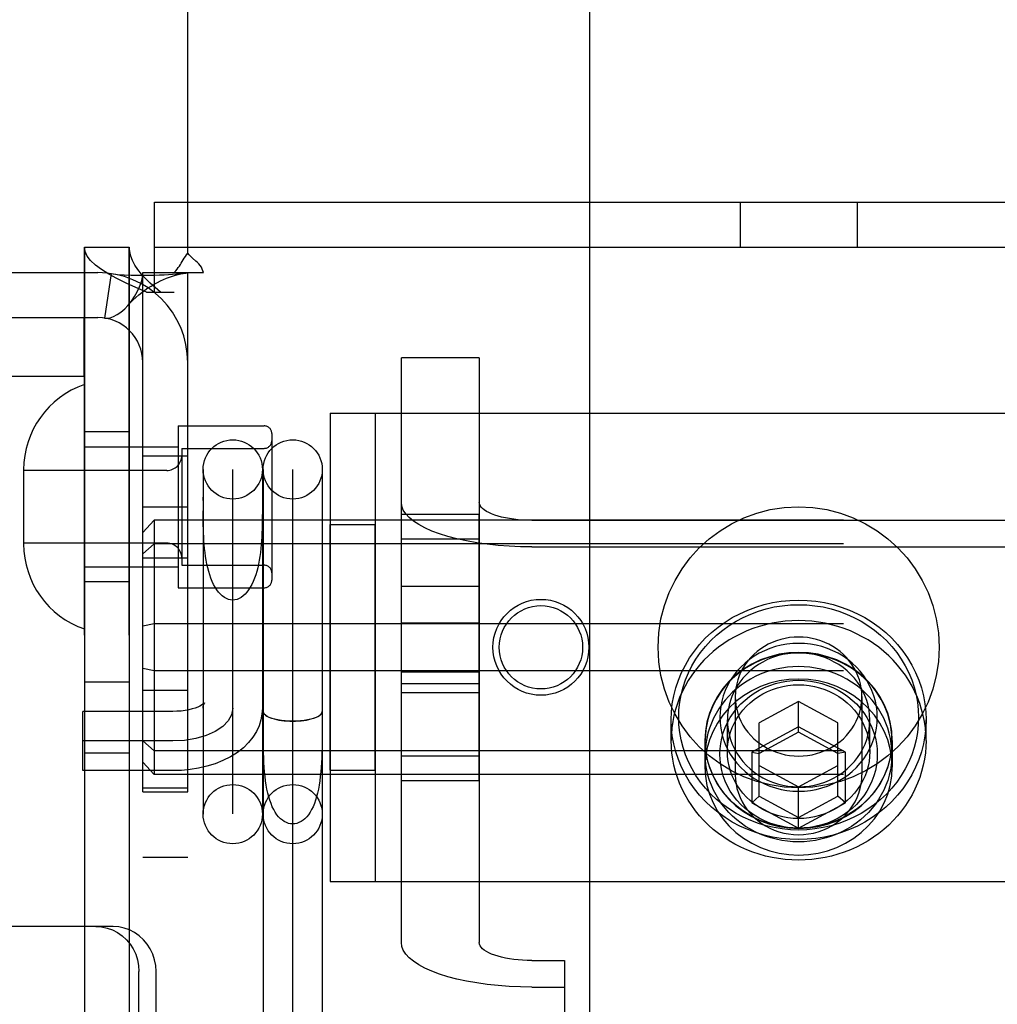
# Model space of a CAD drawing. Header units: inches. Extents: x 0 to 232, y 0 to 150.
# Tile 15 of 31: x 71.5 to 72.8, y 83.65 to 84.97. Entities that reach past the tile are written whole.
import ezdxf

# ---------------------------------------------------------------- set-up
doc = ezdxf.new("R2010")
doc.units = ezdxf.units.IN
doc.header["$LTSCALE"] = 12.750417
doc.header["$MEASUREMENT"] = 0
doc.linetypes.add('HIDDEN', pattern=[0.2, 0.1, -0.1])
doc.layers.get('0').update_dxf_attribs({"linetype": 'CONTINUOUS'})
for name, color, linetype in [('02___PRT_ALL_AXES', 7, 'CONTINUOUS'), ('03___PRT_ALL_CURVES', 7, 'CONTINUOUS'), ('DEFAULT_2', 8, 'HIDDEN'), ('DIMENSIONS', 7, 'CONTINUOUS')]:
    doc.layers.add(name, color=color, linetype=linetype)
doc.styles.get("Standard").update_dxf_attribs({"font": 'arial.ttf'})
doc.dimstyles.new('DIMSTYLE_1', dxfattribs={"dimtxt": 1.022761, "dimasz": 1.363681, "dimexe": 0.09, "dimexo": 0.07, "dimgap": 0.0375, "dimtad": 0, "dimtih": 1, "dimtoh": 1, "dimzin": 4, "dimdsep": 46, "dimtxsty": 'Standard', "dimblk": '_FILLED', "dimblk1": '_FILLED', "dimblk2": '_FILLED', "dimcen": 0.09, "dimazin": 1, "dimtfac": 1, "dimtdec": 3, "dimtofl": 0, "dimtmove": 0, "dimatfit": 3, "dimldrblk": '_FILLED', "dimfxl": 0, "dimtolj": 1, "dimtzin": 4, "dimarcsym": 0})

# ---------------------------------------------------------------- blocks, each defined once
blk = doc.blocks.new('_FILLED')
at = {"color": 0, "linetype": 'ByBlock'}
blk.add_solid([(0, 0), (-1, 0.2), (-1, -0.2)], dxfattribs=at)
blk = doc.blocks.new('*D17')
at = {"layer": 'DIMENSIONS', "color": 2, "linetype": 'Continuous'}
for p, q in [((67.3221, 88.4813), (65.202, 88.4813)), ((70.9471, 88.4813), (73.6745, 88.4813))]:
    blk.add_line(p, q, dxfattribs=at)
at = {"layer": 'DIMENSIONS', "color": 2, "linetype": 'Continuous', "xscale": 1.3636809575, "yscale": 1.3636809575, "zscale": 1.3636809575}
blk.add_blockref('_FILLED', (67.3221, 88.4813), dxfattribs=at)
at = {"layer": 'DIMENSIONS', "color": 2, "linetype": 'Continuous', "xscale": 1.3636809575, "yscale": 1.3636809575, "zscale": 1.3636809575, "rotation": 180}
blk.add_blockref('_FILLED', (70.9471, 88.4813), dxfattribs=at)
at = {"layer": 'DIMENSIONS', "color": 2, "linetype": 'Continuous', "insert": (64.6907, 88.9927), "char_height": 1.02276, "width": 2.779324, "attachment_point": 3, "line_spacing_factor": 0.9}
blk.add_mtext('3.63', dxfattribs=at)

msp = doc.modelspace()

# ---------------------------------------------------------------- linework, layer by layer
at = {"color": 3, "linetype": 'Continuous'}
msp.add_line((72.2596, 90.8393), (72.2596, 75.6726), dxfattribs=at)
at = {"layer": '02___PRT_ALL_AXES', "color": 8, "linetype": 'HIDDEN'}
for p, q in [((71.5856, 81.597), (71.5856, 84.665)), ((71.6456, 81.597), (71.6456, 84.665)), ((71.7106, 84.4265), (71.7106, 84.2105)), ((71.7106, 84.4265), (71.8256, 84.4265)), ((71.6456, 84.4185), (71.5856, 84.4185)), ((71.6636, 83.938), (71.6636, 84.3865)), ((71.6636, 84.3865), (71.7236, 84.3865)), ((71.7236, 83.938), (71.7236, 84.3865)), ((71.6636, 84.3185), (71.7236, 84.3185)), ((72.0086, 83.9533), (72.0086, 84.3086)), ((72.0086, 84.3086), (72.1126, 84.3086)), ((72.1126, 83.9533), (72.1126, 84.3086)), ((71.9136, 83.967), (71.9136, 84.295)), ((71.9136, 84.295), (71.9736, 84.295)), ((71.9736, 83.967), (71.9736, 84.295)), ((72.0086, 84.2758), (72.1126, 84.2758)), ((71.6636, 84.2505), (71.7236, 84.2505)), ((71.6456, 84.2185), (71.5856, 84.2185)), ((71.7106, 84.2105), (71.8256, 84.2105)), ((72.1126, 84.2123), (72.0086, 84.2123)), ((72.0086, 84.1638), (72.1126, 84.1638)), ((72.0086, 84.0981), (72.1126, 84.0981)), ((71.5856, 84.085), (71.6456, 84.085)), ((71.6636, 84.074), (71.7236, 84.074)), ((72.1126, 84.0823), (72.0086, 84.0823)), ((72.3686, 84.0068), (72.3686, 84.0342)), ((72.7086, 84.0068), (72.7086, 84.0342)), ((72.4136, 84.0068), (72.4136, 83.9712)), ((72.4141, 83.9883), (72.4141, 84.0068)), ((72.6631, 83.9883), (72.6631, 84.0068)), ((72.6636, 84.0068), (72.6636, 83.9712)), ((71.5856, 83.99), (71.6456, 83.99)), ((72.0086, 83.9861), (72.1126, 83.9861)), ((71.9136, 83.967), (71.9736, 83.967)), ((72.0086, 83.9533), (72.1126, 83.9533)), ((71.6636, 83.9435), (71.7236, 83.9435)), ((71.6636, 83.938), (71.7236, 83.938)), ((71.6636, 83.851), (71.7236, 83.851))]:
    msp.add_line(p, q, dxfattribs=at)
for points in [[(72.7086, 84.0068), (72.7084, 84.0152), (72.7077, 84.0235), (72.7065, 84.0318), (72.7049, 84.04), (72.7028, 84.0482), (72.7003, 84.0562), (72.6973, 84.0641), (72.6939, 84.0718), (72.6901, 84.0793), (72.6858, 84.0867), (72.6812, 84.0938), (72.6761, 84.1007), (72.6707, 84.1073), (72.6649, 84.1137), (72.6588, 84.1198), (72.6524, 84.1255), (72.6456, 84.131), (72.6385, 84.1361), (72.6312, 84.1408), (72.6236, 84.1452), (72.6158, 84.1492), (72.6077, 84.1528), (72.5995, 84.156), (72.5911, 84.1587), (72.5826, 84.1611), (72.5739, 84.1631), (72.5652, 84.1646), (72.5564, 84.1657), (72.5475, 84.1663), (72.5386, 84.1666), (72.5297, 84.1663), (72.5208, 84.1657), (72.512, 84.1646), (72.5033, 84.1631), (72.4946, 84.1611), (72.4861, 84.1587), (72.4777, 84.156), (72.4695, 84.1528), (72.4614, 84.1492), (72.4536, 84.1452), (72.446, 84.1408), (72.4387, 84.1361), (72.4316, 84.131), (72.4248, 84.1255), (72.4184, 84.1198), (72.4123, 84.1137), (72.4065, 84.1073), (72.4011, 84.1007), (72.396, 84.0938), (72.3914, 84.0867), (72.3871, 84.0793), (72.3833, 84.0718), (72.3799, 84.0641), (72.3769, 84.0562), (72.3744, 84.0482), (72.3723, 84.04), (72.3707, 84.0318), (72.3695, 84.0235), (72.3688, 84.0152), (72.3686, 84.0068)], [(72.6636, 84.0068), (72.6629, 84.0192), (72.6609, 84.0312), (72.6575, 84.0431), (72.6528, 84.0546), (72.6468, 84.0655), (72.6397, 84.0759), (72.6315, 84.0854), (72.6222, 84.0941), (72.6121, 84.1018), (72.6011, 84.1085), (72.5894, 84.1141), (72.5772, 84.1185), (72.5646, 84.1217), (72.5517, 84.1236), (72.5386, 84.1243), (72.5255, 84.1236), (72.5126, 84.1217), (72.5, 84.1185), (72.4878, 84.1141), (72.4761, 84.1085), (72.4651, 84.1018), (72.455, 84.0941), (72.4457, 84.0854), (72.4375, 84.0759), (72.4303, 84.0655), (72.4244, 84.0546), (72.4197, 84.0431), (72.4163, 84.0312), (72.4143, 84.0192), (72.4136, 84.0068)], [(72.6631, 84.0068), (72.6629, 84.0139), (72.6622, 84.0209), (72.6611, 84.0279), (72.6595, 84.0348), (72.6575, 84.0416), (72.655, 84.0483), (72.6521, 84.0548), (72.6488, 84.0612), (72.6451, 84.0673), (72.6411, 84.0733), (72.6366, 84.079), (72.6318, 84.0844), (72.6266, 84.0895), (72.6212, 84.0944), (72.6154, 84.0989), (72.6093, 84.1031), (72.603, 84.1069), (72.5965, 84.1104), (72.5897, 84.1135), (72.5827, 84.1162), (72.5756, 84.1185), (72.5684, 84.1204), (72.561, 84.1219), (72.5536, 84.123), (72.5461, 84.1236), (72.5386, 84.1238), (72.5311, 84.1236), (72.5236, 84.123), (72.5162, 84.1219), (72.5088, 84.1204), (72.5016, 84.1185), (72.4944, 84.1162), (72.4875, 84.1135), (72.4807, 84.1104), (72.4742, 84.1069), (72.4679, 84.1031), (72.4618, 84.0989), (72.456, 84.0944), (72.4506, 84.0895), (72.4454, 84.0844), (72.4406, 84.079), (72.4361, 84.0733), (72.4321, 84.0673), (72.4284, 84.0612), (72.4251, 84.0548), (72.4222, 84.0483), (72.4197, 84.0416), (72.4177, 84.0348), (72.4161, 84.0279), (72.415, 84.0209), (72.4143, 84.0139), (72.4141, 84.0068)], [(72.6631, 83.9883), (72.6629, 83.9954), (72.6622, 84.0024), (72.6611, 84.0094), (72.6595, 84.0163), (72.6575, 84.0232), (72.655, 84.0298), (72.6521, 84.0364), (72.6488, 84.0427), (72.6451, 84.0489), (72.6411, 84.0548), (72.6366, 84.0605), (72.6318, 84.0659), (72.6266, 84.0711), (72.6212, 84.0759), (72.6154, 84.0804), (72.6093, 84.0846), (72.603, 84.0885), (72.5965, 84.0919), (72.5897, 84.095), (72.5827, 84.0977), (72.5756, 84.1), (72.5684, 84.1019), (72.561, 84.1034), (72.5536, 84.1045), (72.5461, 84.1051), (72.5386, 84.1053), (72.5311, 84.1051), (72.5236, 84.1045), (72.5162, 84.1034), (72.5088, 84.1019), (72.5016, 84.1), (72.4944, 84.0977), (72.4875, 84.095), (72.4807, 84.0919), (72.4742, 84.0885), (72.4679, 84.0846), (72.4618, 84.0804), (72.456, 84.0759), (72.4506, 84.0711), (72.4454, 84.0659), (72.4406, 84.0605), (72.4361, 84.0548), (72.4321, 84.0489), (72.4284, 84.0427), (72.4251, 84.0364), (72.4222, 84.0298), (72.4197, 84.0232), (72.4177, 84.0163), (72.4161, 84.0094), (72.415, 84.0024), (72.4143, 83.9954), (72.4141, 83.9883)], [(72.6636, 83.9712), (72.6629, 83.9836), (72.6609, 83.9957), (72.6575, 84.0075), (72.6528, 84.019), (72.6468, 84.03), (72.6397, 84.0403), (72.6315, 84.0498), (72.6222, 84.0585), (72.6121, 84.0663), (72.6011, 84.073), (72.5894, 84.0785), (72.5772, 84.083), (72.5646, 84.0861), (72.5517, 84.0881), (72.5386, 84.0887), (72.5255, 84.0881), (72.5126, 84.0861), (72.5, 84.083), (72.4878, 84.0785), (72.4761, 84.073), (72.4651, 84.0663), (72.455, 84.0585), (72.4457, 84.0498), (72.4375, 84.0403), (72.4303, 84.03), (72.4244, 84.019), (72.4197, 84.0075), (72.4163, 83.9957), (72.4143, 83.9836), (72.4136, 83.9712)], [(72.7086, 84.0068), (72.7084, 83.9984), (72.7077, 83.9901), (72.7065, 83.9818), (72.7049, 83.9736), (72.7028, 83.9655), (72.7003, 83.9574), (72.6973, 83.9496), (72.6939, 83.9418), (72.6901, 83.9343), (72.6858, 83.9269), (72.6812, 83.9198), (72.6761, 83.9129), (72.6707, 83.9063), (72.6649, 83.8999), (72.6588, 83.8939), (72.6524, 83.8881), (72.6456, 83.8827), (72.6385, 83.8776), (72.6312, 83.8728), (72.6236, 83.8685), (72.6158, 83.8645), (72.6077, 83.8609), (72.5995, 83.8577), (72.5911, 83.8549), (72.5826, 83.8525), (72.5739, 83.8506), (72.5652, 83.849), (72.5564, 83.8479), (72.5475, 83.8473), (72.5386, 83.8471), (72.5297, 83.8473), (72.5208, 83.8479), (72.512, 83.849), (72.5033, 83.8506), (72.4946, 83.8525), (72.4861, 83.8549), (72.4777, 83.8577), (72.4695, 83.8609), (72.4614, 83.8645), (72.4536, 83.8685), (72.446, 83.8728), (72.4387, 83.8776), (72.4316, 83.8827), (72.4248, 83.8881), (72.4184, 83.8939), (72.4123, 83.8999), (72.4065, 83.9063), (72.4011, 83.9129), (72.396, 83.9198), (72.3914, 83.9269), (72.3871, 83.9343), (72.3833, 83.9418), (72.3799, 83.9496), (72.3769, 83.9574), (72.3744, 83.9655), (72.3723, 83.9736), (72.3707, 83.9818), (72.3695, 83.9901), (72.3688, 83.9984), (72.3686, 84.0068)], [(72.4136, 84.0068), (72.4143, 83.9945), (72.4163, 83.9824), (72.4197, 83.9705), (72.4244, 83.959), (72.4303, 83.9481), (72.4375, 83.9378), (72.4457, 83.9282), (72.455, 83.9195), (72.4651, 83.9118), (72.4761, 83.9051), (72.4878, 83.8995), (72.5, 83.8951), (72.5126, 83.8919), (72.5255, 83.89), (72.5386, 83.8894), (72.5517, 83.89), (72.5646, 83.8919), (72.5772, 83.8951), (72.5894, 83.8995), (72.6011, 83.9051), (72.6121, 83.9118), (72.6222, 83.9195), (72.6315, 83.9282), (72.6397, 83.9378), (72.6468, 83.9481), (72.6528, 83.959), (72.6575, 83.9705), (72.6609, 83.9824), (72.6629, 83.9945), (72.6636, 84.0068)], [(72.6631, 84.0068), (72.6629, 83.9997), (72.6622, 83.9927), (72.6611, 83.9857), (72.6595, 83.9788), (72.6575, 83.972), (72.655, 83.9653), (72.6521, 83.9588), (72.6488, 83.9524), (72.6451, 83.9463), (72.6411, 83.9404), (72.6366, 83.9347), (72.6318, 83.9292), (72.6266, 83.9241), (72.6212, 83.9192), (72.6154, 83.9147), (72.6093, 83.9105), (72.603, 83.9067), (72.5965, 83.9032), (72.5897, 83.9001), (72.5827, 83.8974), (72.5756, 83.8951), (72.5684, 83.8932), (72.561, 83.8917), (72.5536, 83.8907), (72.5461, 83.89), (72.5386, 83.8898), (72.5311, 83.89), (72.5236, 83.8907), (72.5162, 83.8917), (72.5088, 83.8932), (72.5016, 83.8951), (72.4944, 83.8974), (72.4875, 83.9001), (72.4807, 83.9032), (72.4742, 83.9067), (72.4679, 83.9105), (72.4618, 83.9147), (72.456, 83.9192), (72.4506, 83.9241), (72.4454, 83.9292), (72.4406, 83.9347), (72.4361, 83.9404), (72.4321, 83.9463), (72.4284, 83.9524), (72.4251, 83.9588), (72.4222, 83.9653), (72.4197, 83.972), (72.4177, 83.9788), (72.4161, 83.9857), (72.415, 83.9927), (72.4143, 83.9997), (72.4141, 84.0068)], [(72.6631, 83.9883), (72.6629, 83.9813), (72.6622, 83.9742), (72.6611, 83.9673), (72.6595, 83.9603), (72.6575, 83.9535), (72.655, 83.9469), (72.6521, 83.9403), (72.6488, 83.934), (72.6451, 83.9278), (72.6411, 83.9219), (72.6366, 83.9162), (72.6318, 83.9108), (72.6266, 83.9056), (72.6212, 83.9008), (72.6154, 83.8963), (72.6093, 83.8921), (72.603, 83.8882), (72.5965, 83.8848), (72.5897, 83.8817), (72.5827, 83.879), (72.5756, 83.8767), (72.5684, 83.8748), (72.561, 83.8733), (72.5536, 83.8722), (72.5461, 83.8716), (72.5386, 83.8714), (72.5311, 83.8716), (72.5236, 83.8722), (72.5162, 83.8733), (72.5088, 83.8748), (72.5016, 83.8767), (72.4944, 83.879), (72.4875, 83.8817), (72.4807, 83.8848), (72.4742, 83.8882), (72.4679, 83.8921), (72.4618, 83.8963), (72.456, 83.9008), (72.4506, 83.9056), (72.4454, 83.9108), (72.4406, 83.9162), (72.4361, 83.9219), (72.4321, 83.9278), (72.4284, 83.934), (72.4251, 83.9403), (72.4222, 83.9469), (72.4197, 83.9535), (72.4177, 83.9603), (72.4161, 83.9673), (72.415, 83.9742), (72.4143, 83.9813), (72.4141, 83.9883)], [(72.4136, 83.9712), (72.4143, 83.9589), (72.4163, 83.9468), (72.4197, 83.9349), (72.4244, 83.9235), (72.4303, 83.9125), (72.4375, 83.9022), (72.4457, 83.8927), (72.455, 83.884), (72.4651, 83.8762), (72.4761, 83.8695), (72.4878, 83.8639), (72.5, 83.8595), (72.5126, 83.8564), (72.5255, 83.8544), (72.5386, 83.8538), (72.5517, 83.8544), (72.5646, 83.8564), (72.5772, 83.8595), (72.5894, 83.8639), (72.6011, 83.8695), (72.6121, 83.8762), (72.6222, 83.884), (72.6315, 83.8927), (72.6397, 83.9022), (72.6468, 83.9125), (72.6528, 83.9235), (72.6575, 83.9349), (72.6609, 83.9468), (72.6629, 83.9589), (72.6636, 83.9712)]]:
    msp.add_lwpolyline(points, dxfattribs=at)
for centre, radius in [((72.5386, 84.131), 0.1875), ((72.1948, 84.131), 0.064), ((72.1948, 84.131), 0.0556)]:
    msp.add_circle(centre, radius, dxfattribs=at)
at = {"layer": '03___PRT_ALL_CURVES', "color": 8, "linetype": 'HIDDEN'}
for p, q in [((71.7836, 83.9087), (71.7836, 84.3681)), ((71.8636, 83.5551), (71.8636, 84.3681)), ((71.7036, 84.006), (71.5836, 84.006))]:
    msp.add_line(p, q, dxfattribs=at)
msp.add_lwpolyline([(71.7836, 84.0496), (71.7821, 84.0411), (71.7776, 84.033), (71.7702, 84.0255), (71.7602, 84.0188), (71.7481, 84.0133), (71.7343, 84.0093), (71.7194, 84.0068), (71.7036, 84.006)], dxfattribs=at)
at = {"layer": 'DEFAULT_2', "color": 8, "linetype": 'HIDDEN'}
for p, q in [((71.7236, 84.6571), (71.7236, 85.506)), ((71.6791, 84.605), (71.6791, 84.725)), ((71.6791, 84.725), (73.3981, 84.725)), ((72.4606, 84.725), (72.4606, 84.665)), ((72.6166, 84.725), (72.6166, 84.665)), ((71.5856, 84.665), (71.5856, 81.597)), ((71.5856, 84.665), (71.6456, 84.665)), ((71.6456, 84.665), (71.6456, 81.597)), ((71.6791, 84.665), (73.3981, 84.665)), ((71.1936, 84.631), (71.6036, 84.631)), ((71.6214, 84.6296), (71.6125, 84.5703)), ((71.6636, 81.631), (71.6636, 84.631)), ((71.6636, 84.631), (71.7053, 84.631)), ((71.7053, 84.631), (71.7444, 84.631)), ((71.7236, 81.631), (71.7236, 84.631)), ((71.6685, 84.605), (71.7056, 84.605)), ((71.1936, 84.571), (71.6036, 84.571)), ((71.5854, 84.493), (71.5854, 84.571)), ((72.0086, 83.7371), (72.0086, 84.5174)), ((72.1126, 84.5174), (72.0086, 84.5174)), ((72.1126, 84.5174), (72.1126, 83.7371)), ((71.1213, 84.493), (71.5854, 84.493)), ((71.9136, 84.4435), (71.9136, 83.8185)), ((71.9136, 84.4435), (73.1636, 84.4435)), ((71.9736, 84.4435), (71.9736, 83.8185)), ((71.8356, 84.4165), (71.8356, 84.2205)), ((71.5856, 84.3985), (71.7106, 84.3985)), ((71.7156, 84.3965), (71.7156, 84.2405)), ((71.7156, 84.3965), (71.8256, 84.3965)), ((71.5046, 84.368), (71.5046, 84.269)), ((71.6956, 84.367), (71.5046, 84.367)), ((71.7441, 84.3684), (71.7441, 83.9084)), ((71.8231, 84.3684), (71.8231, 83.9084)), ((71.8241, 84.3684), (71.8241, 83.5551)), ((71.9031, 84.3684), (71.9031, 83.5551)), ((71.7441, 84.3269), (71.7441, 84.3312)), ((71.7442, 84.3037), (71.7441, 84.3133)), ((71.6786, 84.3005), (71.6636, 84.2842)), ((71.6786, 84.3005), (71.6786, 83.9614)), ((75.1486, 84.3005), (71.6786, 84.3005)), ((72.1826, 84.3005), (72.8946, 84.3005)), ((71.6956, 84.27), (71.5046, 84.27)), ((71.6786, 84.2692), (71.6636, 84.2559)), ((75.1486, 84.2692), (71.6786, 84.2692)), ((72.1826, 84.2649), (72.8946, 84.2649)), ((71.5856, 84.2385), (71.7106, 84.2385)), ((71.7156, 84.2405), (71.8256, 84.2405)), ((71.6786, 84.1623), (71.6636, 84.1593)), ((75.1486, 84.1623), (71.6786, 84.1623)), ((71.6786, 84.0996), (71.6636, 84.1026)), ((75.1486, 84.0996), (71.6786, 84.0996)), ((72.0086, 84.0709), (72.1126, 84.0709)), ((72.4541, 84.0653), (72.4541, 83.961)), ((72.5386, 84.0587), (72.4861, 84.0302)), ((72.5386, 84.0177), (72.5386, 84.0587)), ((72.5911, 84.0302), (72.5386, 84.0587)), ((72.6231, 84.0653), (72.6231, 83.961)), ((71.5836, 83.9665), (71.5836, 84.0455)), ((71.7036, 84.0455), (71.5836, 84.0455)), ((71.8241, 84.0456), (71.8241, 84.0455)), ((71.9031, 84.0454), (71.9031, 84.0456)), ((72.4436, 83.9918), (72.4436, 84.0342)), ((72.6336, 83.9918), (72.6336, 84.0342)), ((71.8242, 84.0172), (71.8241, 84.0313)), ((72.5386, 84.0251), (72.4761, 83.9912)), ((72.4861, 83.9322), (72.4861, 84.0302)), ((72.6011, 83.9912), (72.5386, 84.0251)), ((72.5911, 83.9322), (72.5911, 84.0302)), ((71.6786, 83.9928), (71.6636, 84.006)), ((72.5386, 84.0177), (72.4861, 83.9892)), ((72.5911, 83.9892), (72.5386, 84.0177)), ((75.1486, 83.9928), (71.6786, 83.9928)), ((72.4761, 83.9912), (72.4761, 83.9234)), ((72.4761, 83.9912), (72.4861, 83.9892)), ((72.6011, 83.9912), (72.5911, 83.9892)), ((72.6011, 83.9234), (72.6011, 83.9912)), ((71.7036, 83.9665), (71.5836, 83.9665)), ((71.6786, 83.9614), (71.6636, 83.9777)), ((72.4861, 83.9733), (72.5386, 83.9448)), ((72.5386, 83.9448), (72.5911, 83.9733)), ((75.1486, 83.9614), (71.6786, 83.9614)), ((72.5386, 83.8895), (72.5386, 83.9448)), ((72.4761, 83.9234), (72.4861, 83.9322)), ((72.4861, 83.9322), (72.5386, 83.9037)), ((72.5386, 83.9037), (72.5911, 83.9322)), ((72.6011, 83.9234), (72.5911, 83.9322)), ((72.4761, 83.9234), (72.5386, 83.8895)), ((72.5386, 83.8895), (72.6011, 83.9234)), ((71.9136, 83.8185), (73.1636, 83.8185)), ((71.6239, 83.7585), (71.4565, 83.7585)), ((72.1826, 83.7132), (72.2261, 83.7132)), ((72.2261, 83.7132), (72.2261, 83.6776)), ((71.6585, 83.0715), (71.6585, 83.6985)), ((71.6813, 83.0715), (71.6813, 83.6985)), ((72.1826, 83.6776), (72.2261, 83.6776)), ((72.2261, 83.6776), (72.2261, 82.7379))]:
    msp.add_line(p, q, dxfattribs=at)
for points in [[(71.6685, 84.605), (71.6545, 84.611), (71.6413, 84.617), (71.6291, 84.623), (71.6181, 84.629), (71.6085, 84.635), (71.6004, 84.641), (71.594, 84.647), (71.5894, 84.653), (71.5865, 84.659), (71.5856, 84.665)], [(71.6871, 84.605), (71.6801, 84.611), (71.6735, 84.617), (71.6674, 84.623), (71.6619, 84.629), (71.6571, 84.635), (71.653, 84.641), (71.6498, 84.647), (71.6475, 84.653), (71.6461, 84.659), (71.6456, 84.665)], [(71.7175, 84.6479), (71.719, 84.6502), (71.7205, 84.6526), (71.722, 84.6549), (71.7236, 84.6571)], [(71.73, 84.6504), (71.7277, 84.6526), (71.7256, 84.6548), (71.7236, 84.6571)], [(71.7444, 84.631), (71.7439, 84.6333), (71.743, 84.6357), (71.7417, 84.6381), (71.7401, 84.6404), (71.7384, 84.6425), (71.7365, 84.6445), (71.7345, 84.6464), (71.73, 84.6504)], [(71.7053, 84.631), (71.7075, 84.6334), (71.7094, 84.6356), (71.711, 84.6377), (71.7125, 84.6398), (71.7138, 84.6418), (71.715, 84.6438), (71.7175, 84.6479)], [(71.6214, 84.6296), (71.6299, 84.6286), (71.6388, 84.628), (71.6479, 84.6276), (71.6566, 84.6275), (71.6649, 84.6275), (71.6725, 84.6276), (71.6795, 84.6277), (71.686, 84.628), (71.6921, 84.6282), (71.6979, 84.6285), (71.7034, 84.6288), (71.7084, 84.6292), (71.7129, 84.6295), (71.7166, 84.6299), (71.7196, 84.6302), (71.7212, 84.6304)], [(71.6436, 84.587), (71.6441, 84.5876), (71.6485, 84.5931), (71.6526, 84.5991), (71.6562, 84.6055), (71.6593, 84.6122), (71.6617, 84.6189), (71.6631, 84.6251), (71.6636, 84.631)], [(71.6436, 84.587), (71.6463, 84.5901), (71.6503, 84.5941), (71.6543, 84.5979), (71.6583, 84.6014), (71.6624, 84.6046), (71.6664, 84.6077), (71.6705, 84.6105), (71.6747, 84.6131), (71.6788, 84.6155), (71.683, 84.6178), (71.6871, 84.6199), (71.6913, 84.6217), (71.6953, 84.6234), (71.6994, 84.6249), (71.7033, 84.6262), (71.7071, 84.6274), (71.7108, 84.6284), (71.7143, 84.6292), (71.7176, 84.6298), (71.7207, 84.6303), (71.7218, 84.6305)], [(71.7218, 84.6305), (71.7231, 84.6308), (71.7236, 84.631)], [(71.6125, 84.5703), (71.616, 84.5701), (71.62, 84.5707), (71.6246, 84.5723), (71.6295, 84.5749), (71.6345, 84.5784), (71.6395, 84.5827), (71.6436, 84.587)], [(72.1826, 84.2649), (72.1674, 84.2651), (72.1524, 84.2658), (72.1376, 84.2669), (72.1231, 84.2685), (72.1091, 84.2705), (72.0956, 84.2729), (72.0828, 84.2757), (72.0708, 84.2788), (72.0596, 84.2823), (72.0493, 84.2862), (72.0401, 84.2903), (72.0319, 84.2947), (72.0249, 84.2993), (72.0191, 84.3041), (72.0145, 84.309), (72.0112, 84.3141), (72.0093, 84.3192), (72.0086, 84.3244)], [(72.1826, 84.3005), (72.1765, 84.3006), (72.1704, 84.3008), (72.1645, 84.3013), (72.1587, 84.3019), (72.153, 84.3027), (72.1476, 84.3037), (72.1424, 84.3048), (72.1376, 84.3061), (72.1331, 84.3075), (72.129, 84.309), (72.1253, 84.3107), (72.122, 84.3124), (72.1192, 84.3143), (72.1168, 84.3162), (72.115, 84.3182), (72.1137, 84.3203), (72.1129, 84.3223), (72.1126, 84.3244)], [(71.8231, 84.3133), (71.823, 84.3037), (71.823, 84.2988), (71.8229, 84.2938), (71.8227, 84.2888), (71.8226, 84.2836), (71.8223, 84.2784), (71.822, 84.2732), (71.8216, 84.268), (71.8211, 84.2627), (71.8205, 84.2575), (71.8198, 84.2523), (71.819, 84.2472), (71.818, 84.2421), (71.8169, 84.2371), (71.8156, 84.2323), (71.8142, 84.2276), (71.8127, 84.2232), (71.8109, 84.2189), (71.809, 84.2149), (71.807, 84.2112), (71.8048, 84.2077), (71.8025, 84.2046), (71.8001, 84.2019), (71.7975, 84.1996), (71.7948, 84.1976), (71.7921, 84.1961), (71.7893, 84.1949), (71.7865, 84.1943), (71.7836, 84.1941)], [(71.7836, 84.1941), (71.7807, 84.1943), (71.7779, 84.1949), (71.7751, 84.1961), (71.7724, 84.1976), (71.7697, 84.1996), (71.7671, 84.2019), (71.7647, 84.2046), (71.7624, 84.2077), (71.7602, 84.2112), (71.7581, 84.2149), (71.7563, 84.2189), (71.7545, 84.2232), (71.753, 84.2276), (71.7515, 84.2323), (71.7503, 84.2371), (71.7492, 84.2421), (71.7482, 84.2472), (71.7474, 84.2523), (71.7467, 84.2575), (71.7461, 84.2627), (71.7456, 84.268), (71.7452, 84.2732), (71.7449, 84.2784), (71.7446, 84.2836), (71.7445, 84.2888), (71.7443, 84.2938), (71.7442, 84.2988), (71.7442, 84.3037)], [(72.3686, 84.0342), (72.369, 84.0449), (72.3701, 84.0556), (72.3721, 84.0663), (72.3748, 84.0768), (72.3782, 84.0872), (72.3825, 84.0974), (72.3875, 84.1073), (72.3931, 84.1169), (72.3995, 84.126), (72.4065, 84.1347), (72.4141, 84.143), (72.4224, 84.1507), (72.4311, 84.1579), (72.4404, 84.1646), (72.4501, 84.1706), (72.4602, 84.1759), (72.4707, 84.1806), (72.4815, 84.1847), (72.4926, 84.188), (72.5039, 84.1906), (72.5154, 84.1924), (72.527, 84.1935), (72.5386, 84.1939), (72.5502, 84.1935), (72.5618, 84.1924), (72.5733, 84.1906), (72.5846, 84.188), (72.5956, 84.1847), (72.6065, 84.1806), (72.617, 84.1759), (72.6271, 84.1706), (72.6368, 84.1646), (72.6461, 84.1579), (72.6548, 84.1507), (72.663, 84.143), (72.6707, 84.1348), (72.6777, 84.126), (72.6841, 84.1169), (72.6897, 84.1073), (72.6947, 84.0974), (72.6989, 84.0872), (72.7024, 84.0768), (72.7051, 84.0663), (72.7071, 84.0556), (72.7082, 84.0449), (72.7086, 84.0342)], [(72.3786, 84.0376), (72.379, 84.0477), (72.38, 84.0578), (72.3819, 84.0678), (72.3844, 84.0777), (72.3877, 84.0875), (72.3917, 84.0971), (72.3963, 84.1064), (72.4017, 84.1154), (72.4077, 84.124), (72.4143, 84.1323), (72.4215, 84.14), (72.4292, 84.1473), (72.4374, 84.1541), (72.4461, 84.1603), (72.4553, 84.166), (72.4648, 84.171), (72.4747, 84.1754), (72.4849, 84.1792), (72.4953, 84.1823), (72.506, 84.1848), (72.5168, 84.1865), (72.5277, 84.1876), (72.5386, 84.1879), (72.5495, 84.1876), (72.5604, 84.1865), (72.5712, 84.1848), (72.5819, 84.1823), (72.5923, 84.1792), (72.6025, 84.1754), (72.6124, 84.171), (72.6219, 84.166), (72.631, 84.1603), (72.6398, 84.1541), (72.648, 84.1473), (72.6557, 84.14), (72.6629, 84.1323), (72.6695, 84.124), (72.6755, 84.1154), (72.6808, 84.1064), (72.6855, 84.0971), (72.6895, 84.0875), (72.6928, 84.0777), (72.6953, 84.0678), (72.6972, 84.0578), (72.6982, 84.0477), (72.6986, 84.0376)], [(72.5386, 84.1447), (72.5326, 84.1445), (72.5266, 84.1439), (72.5206, 84.1429), (72.5148, 84.1415), (72.5091, 84.1397), (72.5035, 84.1375), (72.4981, 84.135), (72.4929, 84.1321), (72.488, 84.1289), (72.4833, 84.1253), (72.4789, 84.1215), (72.4747, 84.1173), (72.471, 84.1129), (72.4675, 84.1082), (72.4644, 84.1034), (72.4617, 84.0983), (72.4594, 84.0931), (72.4575, 84.0877), (72.456, 84.0822), (72.455, 84.0766), (72.4543, 84.071), (72.4541, 84.0653)], [(72.6231, 84.0653), (72.6229, 84.071), (72.6222, 84.0766), (72.6212, 84.0822), (72.6197, 84.0877), (72.6178, 84.0931), (72.6155, 84.0983), (72.6128, 84.1034), (72.6097, 84.1082), (72.6062, 84.1129), (72.6025, 84.1173), (72.5983, 84.1215), (72.5939, 84.1253), (72.5892, 84.1289), (72.5843, 84.1321), (72.5791, 84.135), (72.5737, 84.1375), (72.5681, 84.1397), (72.5624, 84.1415), (72.5566, 84.1429), (72.5506, 84.1439), (72.5446, 84.1445), (72.5386, 84.1447)], [(72.6436, 84.0376), (72.6433, 84.0448), (72.6425, 84.052), (72.641, 84.0592), (72.6391, 84.0663), (72.6365, 84.0733), (72.6333, 84.0801), (72.6297, 84.0867), (72.6255, 84.093), (72.6208, 84.099), (72.6157, 84.1046), (72.6101, 84.1098), (72.6042, 84.1147), (72.5979, 84.119), (72.5912, 84.123), (72.5842, 84.1264), (72.577, 84.1294), (72.5696, 84.1319), (72.562, 84.1338), (72.5543, 84.1352), (72.5465, 84.136), (72.5386, 84.1363), (72.5307, 84.136), (72.5229, 84.1352), (72.5152, 84.1338), (72.5076, 84.1319), (72.5002, 84.1294), (72.4929, 84.1264), (72.486, 84.123), (72.4793, 84.119), (72.473, 84.1146), (72.4671, 84.1098), (72.4615, 84.1046), (72.4564, 84.099), (72.4517, 84.093), (72.4475, 84.0867), (72.4439, 84.0801), (72.4407, 84.0733), (72.4381, 84.0663), (72.4361, 84.0592), (72.4347, 84.052), (72.4339, 84.0448), (72.4336, 84.0376)], [(72.6336, 84.0342), (72.6333, 84.0407), (72.6326, 84.0472), (72.6313, 84.0537), (72.6295, 84.0602), (72.6271, 84.0665), (72.6243, 84.0727), (72.621, 84.0786), (72.6172, 84.0843), (72.613, 84.0897), (72.6083, 84.0948), (72.6033, 84.0995), (72.5979, 84.1039), (72.5922, 84.1079), (72.5862, 84.1114), (72.5799, 84.1146), (72.5734, 84.1173), (72.5666, 84.1195), (72.5598, 84.1212), (72.5528, 84.1224), (72.5457, 84.1232), (72.5386, 84.1234), (72.5315, 84.1232), (72.5244, 84.1224), (72.5174, 84.1212), (72.5105, 84.1195), (72.5038, 84.1172), (72.4973, 84.1146), (72.491, 84.1114), (72.485, 84.1079), (72.4793, 84.1039), (72.4739, 84.0995), (72.4689, 84.0948), (72.4642, 84.0897), (72.46, 84.0843), (72.4562, 84.0786), (72.4529, 84.0727), (72.45, 84.0665), (72.4477, 84.0602), (72.4459, 84.0537), (72.4446, 84.0472), (72.4438, 84.0407), (72.4436, 84.0342)], [(72.4336, 83.9883), (72.4339, 83.9955), (72.4347, 84.0027), (72.4361, 84.0099), (72.4381, 84.0171), (72.4407, 84.0241), (72.4439, 84.0309), (72.4475, 84.0375), (72.4517, 84.0438), (72.4564, 84.0497), (72.4615, 84.0554), (72.4671, 84.0606), (72.473, 84.0654), (72.4793, 84.0698), (72.486, 84.0737), (72.4929, 84.0772), (72.5002, 84.0802), (72.5076, 84.0826), (72.5152, 84.0845), (72.5229, 84.0859), (72.5307, 84.0867), (72.5386, 84.087), (72.5465, 84.0867), (72.5543, 84.0859), (72.562, 84.0845), (72.5696, 84.0826), (72.577, 84.0802), (72.5842, 84.0772), (72.5912, 84.0737), (72.5979, 84.0698), (72.6042, 84.0654), (72.6101, 84.0606), (72.6157, 84.0554), (72.6208, 84.0497), (72.6255, 84.0438), (72.6297, 84.0375), (72.6333, 84.0309), (72.6365, 84.0241), (72.6391, 84.0171), (72.641, 84.0099), (72.6425, 84.0027), (72.6433, 83.9955), (72.6436, 83.9883)], [(72.4436, 83.9918), (72.4438, 83.9983), (72.4446, 84.0048), (72.4459, 84.0113), (72.4477, 84.0177), (72.45, 84.0241), (72.4529, 84.0303), (72.4562, 84.0362), (72.46, 84.0419), (72.4642, 84.0473), (72.4689, 84.0524), (72.4739, 84.0571), (72.4793, 84.0615), (72.485, 84.0655), (72.491, 84.069), (72.4973, 84.0722), (72.5038, 84.0748), (72.5105, 84.0771), (72.5174, 84.0788), (72.5244, 84.08), (72.5315, 84.0808), (72.5386, 84.081), (72.5457, 84.0808), (72.5528, 84.08), (72.5598, 84.0788), (72.5666, 84.0771), (72.5734, 84.0748), (72.5799, 84.0722), (72.5862, 84.069), (72.5922, 84.0655), (72.5979, 84.0615), (72.6033, 84.0571), (72.6083, 84.0524), (72.613, 84.0473), (72.6172, 84.0419), (72.621, 84.0362), (72.6243, 84.0303), (72.6271, 84.0241), (72.6295, 84.0178), (72.6313, 84.0113), (72.6326, 84.0048), (72.6333, 83.9983), (72.6336, 83.9918)], [(72.4541, 84.0653), (72.4543, 84.0596), (72.455, 84.054), (72.456, 84.0484), (72.4575, 84.0429), (72.4594, 84.0375), (72.4617, 84.0323), (72.4644, 84.0272), (72.4675, 84.0224), (72.471, 84.0177), (72.4747, 84.0133), (72.4789, 84.0091), (72.4833, 84.0053), (72.488, 84.0017), (72.4929, 83.9985), (72.4981, 83.9956), (72.5035, 83.9931), (72.5091, 83.9909), (72.5148, 83.9891), (72.5206, 83.9877), (72.5266, 83.9867), (72.5326, 83.9861), (72.5386, 83.9859)], [(72.5386, 83.9859), (72.5446, 83.9861), (72.5506, 83.9867), (72.5566, 83.9877), (72.5624, 83.9891), (72.5681, 83.9909), (72.5737, 83.9931), (72.5791, 83.9956), (72.5843, 83.9985), (72.5892, 84.0017), (72.5939, 84.0053), (72.5983, 84.0091), (72.6025, 84.0133), (72.6062, 84.0177), (72.6097, 84.0224), (72.6128, 84.0272), (72.6155, 84.0323), (72.6178, 84.0375), (72.6197, 84.0429), (72.6212, 84.0484), (72.6222, 84.054), (72.6229, 84.0596), (72.6231, 84.0653)], [(71.7458, 84.0564), (71.7459, 84.0566), (71.7461, 84.0568), (71.7458, 84.0566), (71.7451, 84.0559), (71.7438, 84.055), (71.742, 84.0539), (71.7397, 84.0526), (71.7368, 84.0513), (71.7333, 84.05), (71.7293, 84.0488), (71.7248, 84.0477), (71.7199, 84.0467), (71.7146, 84.046), (71.7092, 84.0456), (71.7036, 84.0455)], [(71.8231, 84.0496), (71.8226, 84.0419), (71.8212, 84.0341), (71.8187, 84.0264), (71.8152, 84.0188), (71.8106, 84.0113), (71.8048, 84.004), (71.7979, 83.9971), (71.7898, 83.9907), (71.7806, 83.9849), (71.7706, 83.9799), (71.7601, 83.9757), (71.7492, 83.9723), (71.738, 83.9697), (71.7266, 83.9679), (71.7151, 83.9668), (71.7036, 83.9665)], [(71.7441, 84.0496), (71.7443, 84.0522), (71.7448, 84.0543), (71.7454, 84.0558), (71.7458, 84.0564)], [(71.9031, 84.0454), (71.9027, 84.0437), (71.9018, 84.042), (71.9001, 84.0404), (71.8978, 84.0389), (71.8949, 84.0374), (71.8915, 84.0362), (71.8876, 84.035), (71.8833, 84.0341), (71.8787, 84.0333), (71.8738, 84.0327), (71.8688, 84.0324), (71.8636, 84.0323), (71.8584, 84.0324), (71.8534, 84.0327), (71.8485, 84.0333), (71.8438, 84.0341), (71.8396, 84.035), (71.8357, 84.0362), (71.8323, 84.0374), (71.8294, 84.0389), (71.8271, 84.0404), (71.8254, 84.042), (71.8244, 84.0437), (71.8241, 84.0454)], [(71.8244, 84.0442), (71.825, 84.0429), (71.826, 84.0417), (71.8273, 84.0405), (71.829, 84.0393), (71.831, 84.0382), (71.8333, 84.0372), (71.8359, 84.0363), (71.8388, 84.0354), (71.8419, 84.0347), (71.8452, 84.034), (71.8486, 84.0335), (71.8523, 84.033), (71.856, 84.0327), (71.8598, 84.0326), (71.8636, 84.0325)], [(71.8636, 84.0325), (71.8674, 84.0326), (71.8712, 84.0327), (71.8749, 84.033), (71.8785, 84.0335), (71.882, 84.034), (71.8853, 84.0347), (71.8884, 84.0354), (71.8913, 84.0363), (71.8939, 84.0372), (71.8962, 84.0382), (71.8982, 84.0393), (71.8999, 84.0405), (71.9012, 84.0417), (71.9022, 84.0429), (71.9028, 84.0442)], [(72.7086, 84.0342), (72.7082, 84.0235), (72.7071, 84.0128), (72.7051, 84.0021), (72.7024, 83.9915), (72.6989, 83.9811), (72.6947, 83.9709), (72.6897, 83.961), (72.6841, 83.9515), (72.6777, 83.9423), (72.6707, 83.9336), (72.6631, 83.9254), (72.6548, 83.9176), (72.6461, 83.9104), (72.6368, 83.9038), (72.6271, 83.8978), (72.617, 83.8924), (72.6065, 83.8877), (72.5957, 83.8837), (72.5846, 83.8804), (72.5733, 83.8778), (72.5618, 83.8759), (72.5502, 83.8748), (72.5386, 83.8744), (72.527, 83.8748), (72.5154, 83.8759), (72.5039, 83.8778), (72.4926, 83.8804), (72.4816, 83.8837), (72.4707, 83.8877), (72.4602, 83.8924), (72.4501, 83.8978), (72.4404, 83.9038), (72.4311, 83.9104), (72.4224, 83.9176), (72.4142, 83.9253), (72.4065, 83.9336), (72.3995, 83.9423), (72.3931, 83.9515), (72.3875, 83.961), (72.3825, 83.9709), (72.3783, 83.9811), (72.3748, 83.9915), (72.3721, 84.0021), (72.3701, 84.0128), (72.369, 84.0235), (72.3686, 84.0342)], [(72.6986, 84.0376), (72.6982, 84.0275), (72.6972, 84.0174), (72.6953, 84.0074), (72.6928, 83.9974), (72.6895, 83.9877), (72.6855, 83.9781), (72.6808, 83.9688), (72.6755, 83.9598), (72.6695, 83.9512), (72.6629, 83.9429), (72.6557, 83.9352), (72.648, 83.9279), (72.6398, 83.9211), (72.6311, 83.9149), (72.6219, 83.9092), (72.6124, 83.9042), (72.6025, 83.8998), (72.5923, 83.896), (72.5819, 83.8928), (72.5712, 83.8904), (72.5604, 83.8887), (72.5495, 83.8876), (72.5386, 83.8872), (72.5277, 83.8876), (72.5168, 83.8887), (72.506, 83.8904), (72.4953, 83.8928), (72.4849, 83.896), (72.4747, 83.8997), (72.4648, 83.9042), (72.4553, 83.9092), (72.4462, 83.9149), (72.4374, 83.9211), (72.4292, 83.9279), (72.4215, 83.9352), (72.4143, 83.9429), (72.4077, 83.9512), (72.4017, 83.9598), (72.3964, 83.9688), (72.3917, 83.9781), (72.3877, 83.9877), (72.3844, 83.9974), (72.3819, 84.0074), (72.38, 84.0174), (72.379, 84.0275), (72.3786, 84.0376)], [(72.4336, 84.0376), (72.4339, 84.0304), (72.4347, 84.0232), (72.4361, 84.016), (72.4381, 84.0089), (72.4407, 84.0019), (72.4439, 83.995), (72.4475, 83.9885), (72.4517, 83.9822), (72.4564, 83.9762), (72.4615, 83.9706), (72.4671, 83.9654), (72.473, 83.9605), (72.4793, 83.9561), (72.486, 83.9522), (72.4929, 83.9487), (72.5002, 83.9458), (72.5076, 83.9433), (72.5152, 83.9414), (72.5229, 83.94), (72.5307, 83.9392), (72.5386, 83.9389), (72.5465, 83.9392), (72.5543, 83.94), (72.562, 83.9414), (72.5696, 83.9433), (72.577, 83.9458), (72.5843, 83.9487), (72.5912, 83.9522), (72.5979, 83.9562), (72.6042, 83.9605), (72.6101, 83.9654), (72.6157, 83.9706), (72.6208, 83.9762), (72.6255, 83.9822), (72.6297, 83.9885), (72.6333, 83.9951), (72.6365, 84.0019), (72.6391, 84.0089), (72.6411, 84.016), (72.6425, 84.0232), (72.6433, 84.0304), (72.6436, 84.0376)], [(72.4436, 84.0342), (72.4438, 84.0277), (72.4446, 84.0212), (72.4459, 84.0146), (72.4477, 84.0082), (72.45, 84.0018), (72.4529, 83.9957), (72.4562, 83.9897), (72.46, 83.984), (72.4642, 83.9786), (72.4689, 83.9735), (72.4739, 83.9688), (72.4793, 83.9645), (72.485, 83.9605), (72.491, 83.9569), (72.4973, 83.9538), (72.5038, 83.9511), (72.5105, 83.9489), (72.5174, 83.9472), (72.5244, 83.9459), (72.5315, 83.9452), (72.5386, 83.9449), (72.5457, 83.9452), (72.5528, 83.9459), (72.5598, 83.9472), (72.5667, 83.9489), (72.5734, 83.9511), (72.5799, 83.9538), (72.5862, 83.9569), (72.5922, 83.9605), (72.5979, 83.9645), (72.6033, 83.9688), (72.6083, 83.9736), (72.613, 83.9786), (72.6172, 83.984), (72.621, 83.9897), (72.6243, 83.9957), (72.6272, 84.0019), (72.6295, 84.0082), (72.6313, 84.0146), (72.6326, 84.0212), (72.6333, 84.0277), (72.6336, 84.0342)], [(71.9031, 84.0313), (71.903, 84.0172), (71.903, 84.0103), (71.9029, 84.0035), (71.9027, 83.9967), (71.9025, 83.9901), (71.9023, 83.9835), (71.902, 83.9771), (71.9015, 83.9708), (71.901, 83.9647), (71.9004, 83.9587), (71.8997, 83.9529), (71.8989, 83.9472), (71.8979, 83.9418), (71.8968, 83.9366), (71.8955, 83.9316), (71.8941, 83.9269), (71.8925, 83.9225), (71.8908, 83.9183), (71.8889, 83.9145), (71.8869, 83.9109), (71.8847, 83.9077), (71.8824, 83.9049), (71.8799, 83.9023), (71.8774, 83.9002), (71.8748, 83.8984), (71.872, 83.8971), (71.8693, 83.8961), (71.8664, 83.8955), (71.8636, 83.8953)], [(71.8636, 83.8953), (71.8608, 83.8955), (71.8579, 83.8961), (71.8552, 83.8971), (71.8524, 83.8984), (71.8498, 83.9002), (71.8472, 83.9023), (71.8448, 83.9049), (71.8425, 83.9077), (71.8403, 83.9109), (71.8383, 83.9145), (71.8364, 83.9183), (71.8347, 83.9225), (71.8331, 83.9269), (71.8317, 83.9316), (71.8304, 83.9366), (71.8293, 83.9418), (71.8283, 83.9472), (71.8275, 83.9529), (71.8268, 83.9587), (71.8261, 83.9647), (71.8257, 83.9708), (71.8252, 83.9771), (71.8249, 83.9835), (71.8247, 83.9901), (71.8245, 83.9967), (71.8243, 84.0035), (71.8242, 84.0103), (71.8242, 84.0172)], [(72.6436, 83.9883), (72.6433, 83.9811), (72.6425, 83.974), (72.6411, 83.9668), (72.6391, 83.9596), (72.6365, 83.9526), (72.6333, 83.9458), (72.6297, 83.9392), (72.6255, 83.9329), (72.6208, 83.927), (72.6157, 83.9213), (72.6101, 83.9161), (72.6042, 83.9113), (72.5979, 83.9069), (72.5912, 83.903), (72.5843, 83.8995), (72.577, 83.8965), (72.5696, 83.8941), (72.562, 83.8922), (72.5543, 83.8908), (72.5465, 83.89), (72.5386, 83.8897), (72.5307, 83.89), (72.5229, 83.8908), (72.5152, 83.8922), (72.5076, 83.8941), (72.5002, 83.8965), (72.4929, 83.8995), (72.486, 83.903), (72.4793, 83.9069), (72.473, 83.9113), (72.4671, 83.9161), (72.4615, 83.9213), (72.4564, 83.9269), (72.4517, 83.9329), (72.4475, 83.9392), (72.4439, 83.9458), (72.4407, 83.9526), (72.4381, 83.9596), (72.4361, 83.9668), (72.4347, 83.974), (72.4339, 83.9811), (72.4336, 83.9883)], [(72.6336, 83.9918), (72.6333, 83.9853), (72.6326, 83.9787), (72.6313, 83.9722), (72.6295, 83.9658), (72.6272, 83.9594), (72.6243, 83.9533), (72.621, 83.9473), (72.6172, 83.9416), (72.613, 83.9362), (72.6083, 83.9311), (72.6033, 83.9264), (72.5979, 83.9221), (72.5922, 83.9181), (72.5862, 83.9145), (72.5799, 83.9114), (72.5734, 83.9087), (72.5667, 83.9065), (72.5598, 83.9047), (72.5528, 83.9035), (72.5457, 83.9027), (72.5386, 83.9025), (72.5315, 83.9027), (72.5244, 83.9035), (72.5174, 83.9047), (72.5105, 83.9065), (72.5038, 83.9087), (72.4973, 83.9114), (72.491, 83.9145), (72.485, 83.9181), (72.4793, 83.922), (72.4739, 83.9264), (72.4689, 83.9311), (72.4642, 83.9362), (72.46, 83.9416), (72.4562, 83.9473), (72.4529, 83.9533), (72.45, 83.9594), (72.4477, 83.9658), (72.4459, 83.9722), (72.4446, 83.9787), (72.4438, 83.9853), (72.4436, 83.9918)], [(72.4541, 83.961), (72.4544, 83.9547), (72.4551, 83.9485), (72.4564, 83.9424), (72.4582, 83.9364), (72.4605, 83.9305), (72.4632, 83.9248), (72.4665, 83.9193), (72.4701, 83.9141), (72.4742, 83.9091), (72.4787, 83.9045), (72.4836, 83.9002), (72.4888, 83.8963), (72.4943, 83.8928), (72.5001, 83.8897), (72.5062, 83.8871), (72.5124, 83.8849), (72.5188, 83.8832), (72.5253, 83.882), (72.5319, 83.8812), (72.5386, 83.881)], [(72.5386, 83.881), (72.5453, 83.8812), (72.5519, 83.882), (72.5584, 83.8832), (72.5648, 83.8849), (72.571, 83.8871), (72.5771, 83.8897), (72.5829, 83.8928), (72.5884, 83.8963), (72.5936, 83.9002), (72.5985, 83.9045), (72.603, 83.9091), (72.607, 83.9141), (72.6107, 83.9193), (72.6139, 83.9248), (72.6167, 83.9305), (72.619, 83.9363), (72.6208, 83.9424), (72.6221, 83.9485), (72.6228, 83.9547), (72.6231, 83.961)], [(71.6011, 83.7585), (71.6086, 83.7579), (71.6159, 83.7564), (71.6231, 83.7539), (71.6298, 83.7504), (71.636, 83.7461), (71.6417, 83.7409), (71.6466, 83.735), (71.6508, 83.7285), (71.6541, 83.7214), (71.6565, 83.714), (71.658, 83.7064), (71.6585, 83.6985)], [(71.6813, 83.6985), (71.6808, 83.7064), (71.6793, 83.714), (71.6769, 83.7214), (71.6736, 83.7285), (71.6694, 83.735), (71.6645, 83.7409), (71.6588, 83.7461), (71.6526, 83.7504), (71.6459, 83.7539), (71.6388, 83.7564), (71.6315, 83.7579), (71.6239, 83.7585)], [(72.1826, 83.6776), (72.1674, 83.6778), (72.1524, 83.6785), (72.1376, 83.6796), (72.1231, 83.6812), (72.1091, 83.6832), (72.0956, 83.6856), (72.0828, 83.6884), (72.0708, 83.6915), (72.0596, 83.695), (72.0493, 83.6988), (72.0401, 83.703), (72.0319, 83.7073), (72.0249, 83.712), (72.0191, 83.7167), (72.0145, 83.7217), (72.0112, 83.7268), (72.0093, 83.7319), (72.0086, 83.7371)], [(72.1826, 83.7132), (72.1765, 83.7133), (72.1704, 83.7135), (72.1645, 83.714), (72.1587, 83.7146), (72.153, 83.7154), (72.1476, 83.7164), (72.1424, 83.7175), (72.1376, 83.7188), (72.1331, 83.7202), (72.129, 83.7217), (72.1253, 83.7234), (72.122, 83.7251), (72.1192, 83.727), (72.1168, 83.7289), (72.115, 83.7309), (72.1137, 83.7329), (72.1129, 83.735), (72.1126, 83.7371)]]:
    msp.add_lwpolyline(points, dxfattribs=at)
for centre in [(71.7836, 84.3684), (71.8636, 84.3684), (71.7836, 83.9084), (71.8636, 83.9084)]:
    msp.add_circle(centre, 0.0395, dxfattribs=at)
for centre, radius, start, end in [((71.6036, 84.511), 0.12, 0, 90), ((71.6036, 84.511), 0.06, 0, 90), ((71.6246, 84.368), 0.12, 108.9656, 180), ((71.8256, 84.4165), 0.01, 0, 90), ((71.8256, 84.4065), 0.01, 270, 360), ((71.6956, 84.387), 0.02, 270, 360), ((71.6246, 84.269), 0.12, 180, 251.0344), ((71.6956, 84.25), 0.02, 0, 90), ((71.8256, 84.2305), 0.01, 0, 90), ((71.8256, 84.2205), 0.01, 270, 360)]:
    msp.add_arc(centre, radius, start, end, dxfattribs=at)

# ---------------------------------------------------------------- dimensions: what is measured, and where the dimension line sits
at = {"layer": 'DIMENSIONS', "color": 2, "linetype": 'Continuous'}
dim = msp.add_linear_dim(base=(70.9470979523, 88.4813040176), p1=(67.3220979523, 84.130969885), p2=(70.9470979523, 54.129969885), dimstyle='DIMSTYLE_1', dxfattribs=at)
dim.commit()
dim.dimension.update_dxf_attribs({"geometry": '*D17', "text_midpoint": (63.2996750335, 88.4755988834), "dimtype": 160})

doc.saveas('drawing.dxf')
